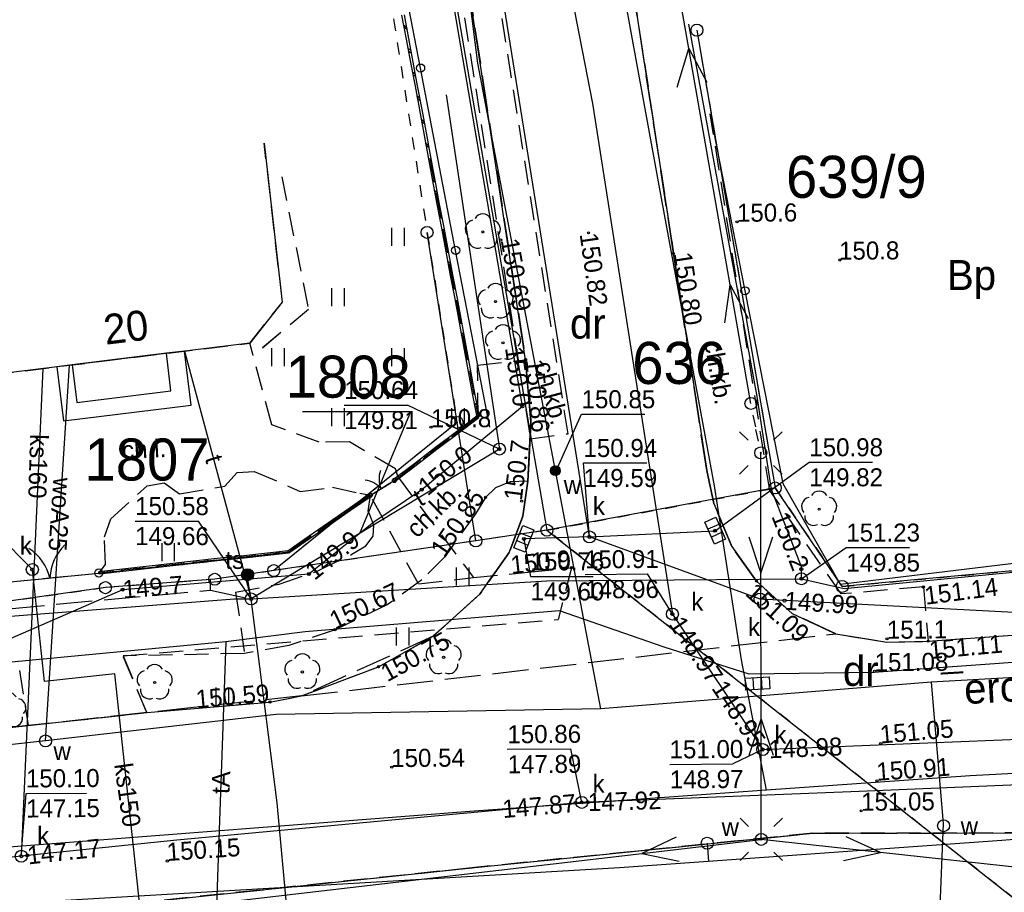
# Model space of a CAD drawing. Extents: x 7582895 to 7584772, y 6020395 to 6021139.
# Tile 41 of 49: x 7584430 to 7584471, y 6020715 to 6020751. Entities that reach past the tile are written whole.
import ezdxf
from ezdxf.enums import TextEntityAlignment as Align

# ---------------------------------------------------------------- set-up
doc = ezdxf.new("R2010")
doc.units = 0
for name, pattern in [('1_OTKC', [1.5, 1, -0.5]), ('1_OTKJ', [2, 1.5, -0.5]), ('1_OTKK', [0]), ('1_OTZI', [1.5, 1, -0.5]), ('1_OTZT', [1.5, 1, -0.5]), ('3_EGBS', [0]), ('3_EGBU_A', [0]), ('4_SUEP_A', [0]), ('4_SUGP', [0]), ('4_SUKP', [0]), ('4_SULO', [0]), ('4_SUPP_P', [2, 1.5, -0.5]), ('4_SUTP_A', [0]), ('4_SUWP', [0]), ('GDE', [0]), ('GUZ', [1, 0.5, -0.5])]:
    doc.linetypes.add(name, pattern=pattern)
doc.layers.get('0').update_dxf_attribs({"linetype": 'CONTINUOUS'})
for name, color, linetype in [('Dzialki', 7, 'GDE'), ('EADTD_T_0', 216, 'CONTINUOUS'), ('EGBB_L_0', 36, '3_EGBU_A'), ('EGBE_L_3', 7, '3_EGBS'), ('Numery_dzialek', 7, 'CONTINUOUS'), ('Numery_uzytkow', 3, 'CONTINUOUS'), ('OTD_L_12', 7, 'CONTINUOUS'), ('OTK_E_T_1', 7, 'CONTINUOUS'), ('OTK_E_T_8', 7, 'CONTINUOUS'), ('OTK_L_0', 7, '1_OTKJ'), ('OTK_L_1', 7, '1_OTKK'), ('OTK_L_2', 7, '1_OTKC'), ('OTO_L_0', 7, 'CONTINUOUS'), ('OTO_L_1', 7, 'CONTINUOUS'), ('OTR_T_0', 7, 'CONTINUOUS'), ('OTR_T_1', 7, 'CONTINUOUS'), ('OTZ_L_3', 7, '1_OTZT'), ('OTZ_T_0', 96, 'CONTINUOUS'), ('P_SUTP_L_0', 30, '4_SUPP_P'), ('Punkty', 7, 'CONTINUOUS'), ('SUE_T_3', 7, 'CONTINUOUS'), ('SUEP_L_0', 1, '4_SUEP_A'), ('SUGP_L_0', 52, '4_SUGP'), ('SUK_E_T_4', 36, 'CONTINUOUS'), ('SUK_T_1', 36, 'CONTINUOUS'), ('SUK_T_3', 36, 'CONTINUOUS'), ('SUKP_E_T_0', 36, 'CONTINUOUS'), ('SUKP_L_0', 36, '4_SUKP'), ('SUKR_T_0', 36, 'CONTINUOUS'), ('SUL_L_1', 7, '4_SULO'), ('SUP_E_T_1', 7, 'CONTINUOUS'), ('SUP_T_0', 7, 'CONTINUOUS'), ('SUP_T_2', 7, 'CONTINUOUS'), ('SUP_T_4', 7, 'CONTINUOUS'), ('SUT_E_T_0', 30, 'CONTINUOUS'), ('SUT_T_0', 30, 'CONTINUOUS'), ('SUTP_E_T_0', 30, 'CONTINUOUS'), ('SUTP_L_0', 30, '4_SUTP_A'), ('SUTR_T_0', 30, 'CONTINUOUS'), ('SUW_E_T_2', 5, 'CONTINUOUS'), ('SUW_T_5', 5, 'CONTINUOUS'), ('SUWP_E_T_0', 5, 'CONTINUOUS'), ('SUWP_L_0', 5, '4_SUWP'), ('SUWR_T_0', 5, 'CONTINUOUS'), ('Uzytki', 3, 'GUZ')]:
    doc.layers.add(name, color=color, linetype=linetype)

# ---------------------------------------------------------------- blocks, each defined once
blk = doc.blocks.new('GRT')
at = {"linetype": 'CONTINUOUS'}
blk.add_circle((0, 0), 0.25, dxfattribs=at)
blk = doc.blocks.new('1_OTRN')
at = {"linetype": 'CONTINUOUS'}
blk.add_circle((0, 0), 0.045, dxfattribs=at)
blk = doc.blocks.new('1_OTRS')
at = {"linetype": 'CONTINUOUS'}
blk.add_circle((0, 0), 0.045, dxfattribs=at)
blk = doc.blocks.new('1_OTZL')
at = {"linetype": 'CONTINUOUS'}
blk.add_circle((0, 0), 0.045, dxfattribs=at)
for centre, start, end in [((-0.357, 0.116), 102.1445, 221.86), ((0, 0.375), 30.1401, 149.8599), ((0.357, 0.116), 318.14, 77.8555), ((-0.22, -0.303), 174.1482, 293.8542), ((0.22, -0.303), 246.1458, 5.8518)]:
    blk.add_arc(centre, 0.375, start, end, dxfattribs=at)
blk = doc.blocks.new('1_OTZT')
at = {"linetype": 'CONTINUOUS'}
for p, q in [((-0.2625, -0.375), (-0.2625, 0.375)), ((0.2625, -0.375), (0.2625, 0.375))]:
    blk.add_line(p, q, dxfattribs=at)
blk = doc.blocks.new('4_SUEO_W')
at = {"linetype": 'CONTINUOUS'}
for p, q in [((-0.5303, 0.5303), (-0.8839, 0.8839)), ((0.5303, 0.5303), (0.8839, 0.8839)), ((-0.5303, -0.5303), (-0.8839, -0.8839)), ((0.5303, -0.5303), (0.8839, -0.8839))]:
    blk.add_line(p, q, dxfattribs=at)
blk.add_circle((0, 0), 0.025, dxfattribs=at)
blk = doc.blocks.new('4_SUPP')
at = {"linetype": 'CONTINUOUS'}
blk.add_circle((0, 0), 0.25, dxfattribs=at)
blk = doc.blocks.new('4_SUKK')
at = {"linetype": 'CONTINUOUS'}
for p, q in [((-0.5, -0.25), (-0.5, 0.25)), ((-0.5, 0.25), (0.5, 0.25)), ((-0.175, 0.25), (-0.175, -0.25)), ((0.175, 0.25), (0.175, -0.25)), ((0.5, 0.25), (0.5, -0.25)), ((0.5, -0.25), (-0.5, -0.25))]:
    blk.add_line(p, q, dxfattribs=at)
blk = doc.blocks.new('4_SUKS')
at = {"linetype": 'CONTINUOUS'}
blk.add_circle((0, 0), 0.25, dxfattribs=at)
blk = doc.blocks.new('4_SUPS')
at = {"linetype": 'CONTINUOUS'}
blk.add_circle((0, 0), 0.0625, dxfattribs=at)
blk = doc.blocks.new('4_SUPK')
at = {"linetype": 'CONTINUOUS'}
blk.add_circle((0, 0), 0.25, dxfattribs=at)
blk = doc.blocks.new('4_SUPW')
at = {"linetype": 'CONTINUOUS'}
blk.add_circle((0, 0), 0.25, dxfattribs=at)
blk = doc.blocks.new('4_SUTK')
at = {"linetype": 'CONTINUOUS'}
for radius in [0.25, 0.225, 0.2, 0.175, 0.15, 0.125, 0.1, 0.075, 0.05, 0.025, 0.00715]:
    blk.add_circle((0, 0), radius, dxfattribs=at)
blk = doc.blocks.new('4_SUWW')
at = {"linetype": 'CONTINUOUS'}
for radius in [0.2, 0.175, 0.15, 0.125, 0.1, 0.075, 0.05, 0.025, 0.00715]:
    blk.add_circle((0, 0), radius, dxfattribs=at)

msp = doc.modelspace()

# ---------------------------------------------------------------- linework, layer by layer
at = {"layer": 'Dzialki'}
for p, q in [((7584446.32, 6020765.41), (7584452.41, 6020730.06)), ((7584458.65, 6020750.88), (7584461.91, 6020731.82)), ((7584448.67, 6020734.55), (7584447.42, 6020742.46)), ((7584448.67, 6020734.55), (7584441.04, 6020728.38)), ((7584449.45, 6020729.62), (7584448.67, 6020734.55)), ((7584461.91, 6020731.82), (7584452.41, 6020730.06)), ((7584464.7, 6020727.72), (7584461.91, 6020731.82)), ((7584452.41, 6020730.06), (7584449.45, 6020729.62)), ((7584452.41, 6020730.06), (7584474.27, 6020712.82)), ((7584449.45, 6020729.62), (7584441.04, 6020728.38)), ((7584476.93, 6020728.84), (7584464.7, 6020727.72)), ((7584441.04, 6020728.38), (7584438.58, 6020728.02)), ((7584438.58, 6020728.02), (7584434.03, 6020727.67)), ((7584434.03, 6020727.67), (7584429.72, 6020727.06))]:
    msp.add_line(p, q, dxfattribs=at)
at = {"layer": 'EGBB_L_0', "linetype": '3_EGBU_A'}
for p, q in [((7584440.64, 6020746.18), (7584441.39, 6020739.56)), ((7584441.39, 6020739.56), (7584440.04, 6020737.85)), ((7584440.04, 6020737.85), (7584429.19, 6020736.52))]:
    msp.add_line(p, q, dxfattribs=at)
at = {"layer": 'EGBE_L_3', "linetype": '3_EGBS'}
for p, q in [((7584437.32, 6020737.52), (7584436.57, 6020737.43)), ((7584437.6, 6020735.27), (7584437.32, 6020737.52)), ((7584436.57, 6020737.43), (7584432.65, 6020736.95)), ((7584436.76, 6020735.86), (7584436.57, 6020737.43)), ((7584432.65, 6020736.95), (7584432.01, 6020736.87)), ((7584432.01, 6020736.87), (7584432.29, 6020734.62)), ((7584432.65, 6020736.95), (7584432.84, 6020735.38)), ((7584432.84, 6020735.38), (7584436.76, 6020735.86)), ((7584432.29, 6020734.62), (7584437.6, 6020735.27))]:
    msp.add_line(p, q, dxfattribs=at)
at = {"layer": 'Numery_dzialek', "linetype": 'CONTINUOUS'}
for p in [(7584442.241, 6020734.999), (7584444.641, 6020729.964)]:
    msp.add_line(p, (7584446.738, 6020734.999), dxfattribs=at)
at = {"layer": 'OTD_L_12'}
for p, q in [((7584446.36, 6020751.5), (7584446.55, 6020750.51)), ((7584446.46, 6020751.52), (7584446.65, 6020750.53)), ((7584446.44, 6020751.1), (7584446.55, 6020751.02)), ((7584446.46, 6020751.01), (7584446.57, 6020750.93)), ((7584446.55, 6020750.51), (7584446.73, 6020749.53)), ((7584446.65, 6020750.53), (7584446.83, 6020749.55)), ((7584446.62, 6020750.12), (7584446.74, 6020750.04)), ((7584446.64, 6020750.02), (7584446.76, 6020749.94)), ((7584446.73, 6020749.53), (7584446.92, 6020748.55)), ((7584446.83, 6020749.55), (7584447.01, 6020748.56)), ((7584446.81, 6020749.14), (7584446.92, 6020749.06)), ((7584446.82, 6020749.04), (7584446.94, 6020748.96)), ((7584446.92, 6020748.55), (7584447.1, 6020747.56)), ((7584447.01, 6020748.56), (7584447.2, 6020747.58)), ((7584446.99, 6020748.15), (7584447.11, 6020748.07)), ((7584447.01, 6020748.05), (7584447.12, 6020747.97)), ((7584447.1, 6020747.56), (7584447.28, 6020746.58)), ((7584447.2, 6020747.58), (7584447.38, 6020746.6)), ((7584447.17, 6020747.17), (7584447.29, 6020747.09)), ((7584447.19, 6020747.07), (7584447.31, 6020746.99)), ((7584447.28, 6020746.58), (7584447.47, 6020745.59)), ((7584447.38, 6020746.6), (7584447.56, 6020745.61)), ((7584447.36, 6020746.18), (7584447.47, 6020746.1)), ((7584447.37, 6020746.09), (7584447.49, 6020746.01)), ((7584447.47, 6020745.59), (7584447.65, 6020744.61)), ((7584447.56, 6020745.61), (7584447.75, 6020744.63)), ((7584447.54, 6020745.2), (7584447.66, 6020745.12)), ((7584447.56, 6020745.1), (7584447.67, 6020745.02)), ((7584447.65, 6020744.61), (7584447.83, 6020743.63)), ((7584447.75, 6020744.63), (7584447.93, 6020743.64)), ((7584447.72, 6020744.22), (7584447.84, 6020744.14)), ((7584447.74, 6020744.12), (7584447.86, 6020744.04)), ((7584447.83, 6020743.63), (7584448.02, 6020742.64)), ((7584447.93, 6020743.64), (7584448.12, 6020742.66)), ((7584447.91, 6020743.23), (7584448.02, 6020743.15)), ((7584447.93, 6020743.13), (7584448.04, 6020743.05)), ((7584448.02, 6020742.64), (7584448.2, 6020741.66)), ((7584448.12, 6020742.66), (7584448.3, 6020741.68)), ((7584448.09, 6020742.25), (7584448.21, 6020742.17)), ((7584448.11, 6020742.15), (7584448.23, 6020742.07)), ((7584448.2, 6020741.66), (7584448.38, 6020740.67)), ((7584448.3, 6020741.68), (7584448.48, 6020740.69)), ((7584448.27, 6020741.26), (7584448.39, 6020741.18)), ((7584448.29, 6020741.17), (7584448.41, 6020741.09)), ((7584448.38, 6020740.67), (7584448.57, 6020739.69)), ((7584448.48, 6020740.69), (7584448.67, 6020739.71)), ((7584448.46, 6020740.28), (7584448.57, 6020740.2)), ((7584448.48, 6020740.18), (7584448.59, 6020740.1)), ((7584448.57, 6020739.69), (7584448.75, 6020738.71)), ((7584448.67, 6020739.71), (7584448.85, 6020738.72)), ((7584448.64, 6020739.3), (7584448.76, 6020739.22)), ((7584448.66, 6020739.2), (7584448.78, 6020739.12)), ((7584448.75, 6020738.71), (7584448.94, 6020737.72)), ((7584448.85, 6020738.72), (7584449.03, 6020737.74)), ((7584448.83, 6020738.31), (7584448.94, 6020738.23)), ((7584448.84, 6020738.21), (7584448.96, 6020738.13)), ((7584448.94, 6020737.72), (7584449.12, 6020736.74)), ((7584449.03, 6020737.74), (7584449.22, 6020736.76)), ((7584449.01, 6020737.33), (7584449.13, 6020737.25)), ((7584449.03, 6020737.23), (7584449.14, 6020737.15)), ((7584449.12, 6020736.74), (7584449.3, 6020735.75)), ((7584449.22, 6020736.76), (7584449.4, 6020735.77)), ((7584449.19, 6020736.34), (7584449.31, 6020736.26)), ((7584449.21, 6020736.25), (7584449.33, 6020736.17)), ((7584449.3, 6020735.75), (7584449.49, 6020734.77)), ((7584449.4, 6020735.77), (7584449.59, 6020734.79)), ((7584449.38, 6020735.36), (7584449.49, 6020735.28)), ((7584449.4, 6020735.26), (7584449.51, 6020735.18)), ((7584449.51, 6020734.82), (7584448.64, 6020734.16)), ((7584449.57, 6020734.74), (7584448.7, 6020734.08)), ((7584449.59, 6020734.79), (7584449.49, 6020734.77)), ((7584449.57, 6020734.74), (7584449.51, 6020734.82)), ((7584449.07, 6020734.49), (7584449.04, 6020734.34)), ((7584449.16, 6020734.55), (7584449.13, 6020734.41)), ((7584448.64, 6020734.16), (7584447.77, 6020733.5)), ((7584448.7, 6020734.08), (7584447.83, 6020733.42)), ((7584448.2, 6020733.83), (7584448.17, 6020733.68)), ((7584448.29, 6020733.89), (7584448.26, 6020733.75)), ((7584447.77, 6020733.5), (7584446.9, 6020732.83)), ((7584447.83, 6020733.42), (7584446.96, 6020732.75)), ((7584447.33, 6020733.16), (7584447.3, 6020733.02)), ((7584447.42, 6020733.23), (7584447.39, 6020733.09)), ((7584446.9, 6020732.83), (7584446.02, 6020732.17)), ((7584446.96, 6020732.75), (7584446.09, 6020732.09)), ((7584446.46, 6020732.5), (7584446.43, 6020732.36)), ((7584446.55, 6020732.57), (7584446.52, 6020732.42)), ((7584446.09, 6020732.09), (7584446.02, 6020732.17)), ((7584445.03, 6020731.56), (7584444.18, 6020730.97)), ((7584445.09, 6020731.47), (7584444.23, 6020730.88)), ((7584445.09, 6020731.47), (7584445.03, 6020731.56)), ((7584444.18, 6020730.97), (7584443.32, 6020730.37)), ((7584444.6, 6020731.26), (7584444.58, 6020731.12)), ((7584444.69, 6020731.32), (7584444.66, 6020731.18)), ((7584444.23, 6020730.88), (7584443.38, 6020730.29)), ((7584443.75, 6020730.67), (7584443.72, 6020730.53)), ((7584443.84, 6020730.73), (7584443.81, 6020730.59)), ((7584443.32, 6020730.37), (7584442.47, 6020729.78)), ((7584443.38, 6020730.29), (7584442.53, 6020729.7)), ((7584442.98, 6020730.14), (7584442.95, 6020730)), ((7584442.47, 6020729.78), (7584441.62, 6020729.19)), ((7584442.9, 6020730.08), (7584442.87, 6020729.94)), ((7584442.53, 6020729.7), (7584441.67, 6020729.11)), ((7584442.04, 6020729.49), (7584442.02, 6020729.35)), ((7584442.13, 6020729.55), (7584442.1, 6020729.41)), ((7584439.67, 6020728.98), (7584438.68, 6020728.88)), ((7584439.18, 6020728.93), (7584439.09, 6020728.82)), ((7584439.28, 6020728.94), (7584439.19, 6020728.83)), ((7584440.66, 6020729.09), (7584439.67, 6020728.98)), ((7584440.67, 6020728.99), (7584439.68, 6020728.88)), ((7584440.16, 6020729.04), (7584440.07, 6020728.93)), ((7584440.26, 6020729.05), (7584440.17, 6020728.94)), ((7584441.64, 6020729.2), (7584440.66, 6020729.09)), ((7584441.65, 6020729.1), (7584440.67, 6020728.99)), ((7584441.15, 6020729.15), (7584441.06, 6020729.04)), ((7584441.25, 6020729.16), (7584441.16, 6020729.05)), ((7584441.67, 6020729.11), (7584441.62, 6020729.19)), ((7584441.65, 6020729.1), (7584441.64, 6020729.2)), ((7584435.73, 6020728.55), (7584434.74, 6020728.44)), ((7584435.23, 6020728.5), (7584435.15, 6020728.39)), ((7584435.33, 6020728.51), (7584435.25, 6020728.4)), ((7584436.71, 6020728.66), (7584435.73, 6020728.55)), ((7584436.72, 6020728.56), (7584435.74, 6020728.45)), ((7584436.22, 6020728.6), (7584436.13, 6020728.49)), ((7584436.32, 6020728.62), (7584436.23, 6020728.51)), ((7584437.7, 6020728.77), (7584436.71, 6020728.66)), ((7584437.71, 6020728.67), (7584436.72, 6020728.56)), ((7584437.21, 6020728.71), (7584437.12, 6020728.6)), ((7584437.3, 6020728.72), (7584437.22, 6020728.61)), ((7584438.68, 6020728.88), (7584437.7, 6020728.77)), ((7584438.7, 6020728.78), (7584437.71, 6020728.67)), ((7584438.19, 6020728.82), (7584438.1, 6020728.71)), ((7584438.29, 6020728.83), (7584438.2, 6020728.72)), ((7584439.68, 6020728.88), (7584438.7, 6020728.78)), ((7584434.74, 6020728.44), (7584433.76, 6020728.33)), ((7584433.77, 6020728.23), (7584433.76, 6020728.33)), ((7584434.75, 6020728.34), (7584433.77, 6020728.23)), ((7584434.25, 6020728.39), (7584434.16, 6020728.28)), ((7584434.35, 6020728.4), (7584434.26, 6020728.29)), ((7584435.74, 6020728.45), (7584434.75, 6020728.34))]:
    msp.add_line(p, q, dxfattribs=at)
at = {"layer": 'OTK_L_0', "linetype": '1_OTKJ'}
for p, q in [((7584448.51, 6020756.9), (7584451.52, 6020737.16)), ((7584457.68, 6020741.58), (7584455.33, 6020756.92)), ((7584459.06, 6020732.55), (7584457.68, 6020741.58)), ((7584451.52, 6020737.16), (7584451.74, 6020734.59)), ((7584451.74, 6020734.59), (7584451.62, 6020732.1)), ((7584459.35, 6020731.17), (7584459.06, 6020732.55)), ((7584451.62, 6020732.1), (7584451.41, 6020730.64)), ((7584460.1, 6020729.39), (7584459.35, 6020731.17)), ((7584451.41, 6020730.64), (7584450.84, 6020729.13)), ((7584461.13, 6020727.94), (7584460.1, 6020729.39)), ((7584450.84, 6020729.13), (7584449.61, 6020727.4)), ((7584462.62, 6020726.59), (7584461.13, 6020727.94)), ((7584449.61, 6020727.4), (7584447.68, 6020725.65)), ((7584464.43, 6020725.75), (7584462.62, 6020726.59)), ((7584468.28, 6020725.44), (7584485.46, 6020726.69)), ((7584442.2, 6020723.16), (7584464.43, 6020725.75)), ((7584447.68, 6020725.65), (7584442.2, 6020723.16)), ((7584464.43, 6020725.75), (7584466.55, 6020725.4)), ((7584466.55, 6020725.4), (7584468.28, 6020725.44)), ((7584442.2, 6020723.16), (7584437.7, 6020722.68)), ((7584435.75, 6020722.47), (7584430.81, 6020721.93)), ((7584437.7, 6020722.68), (7584435.75, 6020722.47)), ((7584430.81, 6020721.93), (7584420.7, 6020720.81)), ((7584449.41, 6020716.02), (7584463.48, 6020717.45)), ((7584463.48, 6020717.45), (7584473.97, 6020717.46)), ((7584439.12, 6020714.94), (7584449.41, 6020716.02))]:
    msp.add_line(p, q, dxfattribs=at)
at = {"layer": 'OTK_L_1', "linetype": '1_OTKK'}
for p, q in [((7584451.52, 6020737.16), (7584448.51, 6020756.9)), ((7584455.33, 6020756.92), (7584457.68, 6020741.58)), ((7584457.68, 6020741.58), (7584459.06, 6020732.55)), ((7584451.74, 6020734.59), (7584451.52, 6020737.16)), ((7584451.62, 6020732.1), (7584451.74, 6020734.59)), ((7584459.06, 6020732.55), (7584459.35, 6020731.17)), ((7584451.41, 6020730.64), (7584451.62, 6020732.1)), ((7584459.35, 6020731.17), (7584460.1, 6020729.39)), ((7584450.84, 6020729.13), (7584451.41, 6020730.64)), ((7584460.1, 6020729.39), (7584461.13, 6020727.94)), ((7584449.61, 6020727.4), (7584450.84, 6020729.13)), ((7584461.13, 6020727.94), (7584462.62, 6020726.59)), ((7584447.68, 6020725.65), (7584449.61, 6020727.4)), ((7584462.62, 6020726.59), (7584464.43, 6020725.75)), ((7584468.28, 6020725.44), (7584479.31, 6020726.25)), ((7584445.4, 6020724.38), (7584447.68, 6020725.65)), ((7584464.43, 6020725.75), (7584466.55, 6020725.4)), ((7584466.55, 6020725.4), (7584468.28, 6020725.44)), ((7584442.2, 6020723.16), (7584445.4, 6020724.38)), ((7584435.75, 6020722.47), (7584440.88, 6020722.91)), ((7584440.88, 6020722.91), (7584442.2, 6020723.16)), ((7584430.81, 6020721.93), (7584435.75, 6020722.47)), ((7584420.7, 6020720.81), (7584430.81, 6020721.93)), ((7584449.41, 6020716.02), (7584463.48, 6020717.45)), ((7584463.48, 6020717.45), (7584473.97, 6020717.46)), ((7584433.96, 6020714.4), (7584449.41, 6020716.02))]:
    msp.add_line(p, q, dxfattribs=at)
at = {"layer": 'OTK_L_2', "linetype": '1_OTKC'}
for p, q in [((7584455.33, 6020756.92), (7584457.68, 6020741.58)), ((7584453.29, 6020734.08), (7584449.83, 6020755.85)), ((7584448.52, 6020754.36), (7584451.72, 6020733.86)), ((7584461.68, 6020731.72), (7584459.21, 6020747.39)), ((7584441.4, 6020739.56), (7584440.64, 6020746.18)), ((7584441.37, 6020744.77), (7584442.49, 6020739.25)), ((7584457.68, 6020741.58), (7584459.06, 6020732.55)), ((7584440.04, 6020737.85), (7584441.4, 6020739.56)), ((7584442.49, 6020739.25), (7584440.18, 6020737.33)), ((7584429.2, 6020736.52), (7584440.04, 6020737.85)), ((7584440.18, 6020737.33), (7584440.04, 6020737.85)), ((7584440.96, 6020734.45), (7584440.18, 6020737.33)), ((7584449.52, 6020736.93), (7584451.52, 6020737.16)), ((7584451.52, 6020737.16), (7584451.74, 6020734.59)), ((7584449.54, 6020734.78), (7584449.52, 6020736.93)), ((7584446.06, 6020732.13), (7584449.54, 6020734.78)), ((7584442.93, 6020733.73), (7584440.96, 6020734.45)), ((7584451.74, 6020734.59), (7584451.62, 6020732.1)), ((7584451.72, 6020733.86), (7584453.29, 6020734.08)), ((7584444.19, 6020733.74), (7584442.93, 6020733.73)), ((7584446.11, 6020732.61), (7584444.19, 6020733.74)), ((7584446.22, 6020732.27), (7584446.11, 6020732.61)), ((7584439, 6020731.89), (7584439.51, 6020732.47)), ((7584439.51, 6020732.47), (7584440.23, 6020732.51)), ((7584440.23, 6020732.51), (7584442.14, 6020731.68)), ((7584446.22, 6020732.27), (7584449.35, 6020728.09)), ((7584459.06, 6020732.55), (7584459.35, 6020731.17)), ((7584434.26, 6020730.54), (7584435.77, 6020731.91)), ((7584435.77, 6020731.91), (7584436.48, 6020732.03)), ((7584436.48, 6020732.03), (7584437.11, 6020731.58)), ((7584437.11, 6020731.58), (7584439, 6020731.89)), ((7584442.14, 6020731.68), (7584443.49, 6020731.85)), ((7584443.49, 6020731.85), (7584444.62, 6020731.6)), ((7584445.06, 6020731.52), (7584446.06, 6020732.13)), ((7584450.27, 6020731.83), (7584449.85, 6020731.43)), ((7584450.88, 6020732.07), (7584450.27, 6020731.83)), ((7584451.62, 6020732.1), (7584450.88, 6020732.07)), ((7584441.65, 6020729.15), (7584445.06, 6020731.52)), ((7584444.62, 6020731.6), (7584445.06, 6020731.52)), ((7584444.97, 6020730.86), (7584445.06, 6020731.52)), ((7584447.06, 6020727.83), (7584445.06, 6020731.52)), ((7584449.85, 6020731.43), (7584449.43, 6020730.75)), ((7584464.65, 6020727.41), (7584461.68, 6020731.72)), ((7584459.35, 6020731.17), (7584460.1, 6020729.39)), ((7584445.04, 6020730.7), (7584444.97, 6020730.86)), ((7584445.21, 6020730.27), (7584445.04, 6020730.7)), ((7584449.43, 6020730.75), (7584448.16, 6020728.96)), ((7584433.99, 6020729.79), (7584434.26, 6020730.54)), ((7584445.17, 6020729.81), (7584445.21, 6020730.27)), ((7584434.03, 6020728.63), (7584433.99, 6020729.79)), ((7584444.87, 6020729.41), (7584445.17, 6020729.81)), ((7584444.29, 6020729.06), (7584444.87, 6020729.41)), ((7584460.1, 6020729.39), (7584461.13, 6020727.94)), ((7584433.76, 6020728.28), (7584441.65, 6020729.15)), ((7584442.88, 6020728.37), (7584444.29, 6020729.06)), ((7584448.16, 6020728.96), (7584447.2, 6020727.99)), ((7584433.76, 6020728.28), (7584434.03, 6020728.63)), ((7584451.63, 6020728.31), (7584453.43, 6020728.5)), ((7584453.43, 6020728.5), (7584452.88, 6020726.35)), ((7584429.93, 6020727.9), (7584433.76, 6020728.28)), ((7584441.27, 6020727.82), (7584442.88, 6020728.37)), ((7584447.06, 6020727.83), (7584449.35, 6020728.09)), ((7584449.35, 6020728.09), (7584451.63, 6020728.31)), ((7584439.45, 6020727.48), (7584441.27, 6020727.82)), ((7584447.2, 6020727.99), (7584445.76, 6020726.95)), ((7584461.13, 6020727.94), (7584462.62, 6020726.59)), ((7584468.08, 6020727.7), (7584464.65, 6020727.41)), ((7584468.08, 6020727.7), (7584468.28, 6020725.44)), ((7584439.45, 6020727.48), (7584439.82, 6020724.93)), ((7584445.76, 6020726.95), (7584443.59, 6020725.92)), ((7584462.62, 6020726.59), (7584464.43, 6020725.75)), ((7584434.77, 6020724.83), (7584452.88, 6020726.35)), ((7584443.59, 6020725.92), (7584441.66, 6020725.26)), ((7584464.43, 6020725.75), (7584466.55, 6020725.4)), ((7584441.66, 6020725.26), (7584439.82, 6020724.93)), ((7584466.55, 6020725.4), (7584468.28, 6020725.44)), ((7584435.75, 6020722.47), (7584434.77, 6020724.83)), ((7584430.46, 6020724.22), (7584430.81, 6020721.93)), ((7584430.81, 6020721.93), (7584435.75, 6020722.47)), ((7584463.48, 6020717.45), (7584449.41, 6020716.02)), ((7584473.97, 6020717.46), (7584463.48, 6020717.45)), ((7584449.41, 6020716.02), (7584433.96, 6020714.4))]:
    msp.add_line(p, q, dxfattribs=at)
at = {"layer": 'OTO_L_0'}
for p, q in [((7584447.15, 6020749.3), (7584445.68, 6020756.89)), ((7584448.61, 6020741.71), (7584447.15, 6020749.3)), ((7584459.21, 6020747.39), (7584460.65, 6020740.03)), ((7584450.03, 6020734.35), (7584448.61, 6020741.71)), ((7584460.65, 6020740.03), (7584462.23, 6020732.01)), ((7584462.23, 6020732.01), (7584464.62, 6020727.81)), ((7584464.62, 6020727.81), (7584472.06, 6020728.72))]:
    msp.add_line(p, q, dxfattribs=at)
for centre in [(7584447.15, 6020749.3), (7584448.61, 6020741.71), (7584460.65, 6020740.03)]:
    msp.add_circle(centre, 0.17, dxfattribs=at)
at = {"layer": 'OTO_L_1'}
for p, q in [((7584445.19, 6020731.59), (7584445.82, 6020731.99)), ((7584445.82, 6020731.99), (7584446.06, 6020732.13)), ((7584445.06, 6020731.52), (7584445.29, 6020731.66)), ((7584430.98, 6020728), (7584432.47, 6020728.15)), ((7584432.47, 6020728.15), (7584433.76, 6020728.28)), ((7584429.93, 6020727.9), (7584431.23, 6020728.03))]:
    msp.add_line(p, q, dxfattribs=at)
for centre, radius in [((7584446.06, 6020732.13), 0.085), ((7584445.06, 6020731.52), 0.085), ((7584433.76, 6020728.28), 0.17)]:
    msp.add_circle(centre, radius, dxfattribs=at)
for centre, radius, start, end in [((7584446.419, 6020732.196), 1, 159.7782, 203.8526), ((7584444.735, 6020731.152), 1, 39.7415, 83.8158), ((7584433.722, 6020728.002), 2, 133.7648, 177.8391), ((7584429.781, 6020727.603), 2, 13.728, 57.8024)]:
    msp.add_arc(centre, radius, start, end, dxfattribs=at)
at = {"layer": 'OTZ_L_3', "linetype": '1_OTZI'}
for p, q in [((7584447.53, 6020745.54), (7584449.54, 6020734.78)), ((7584441.37, 6020744.77), (7584442.49, 6020739.25)), ((7584442.49, 6020739.25), (7584440.18, 6020737.32)), ((7584440.96, 6020734.45), (7584440.18, 6020737.32)), ((7584449.54, 6020734.78), (7584446.22, 6020732.27)), ((7584442.93, 6020733.73), (7584440.96, 6020734.45)), ((7584444.19, 6020733.74), (7584442.93, 6020733.73)), ((7584446.11, 6020732.61), (7584444.19, 6020733.74)), ((7584446.22, 6020732.27), (7584446.11, 6020732.61)), ((7584439, 6020731.89), (7584439.51, 6020732.47)), ((7584439.51, 6020732.47), (7584440.23, 6020732.51)), ((7584440.23, 6020732.51), (7584442.14, 6020731.68)), ((7584434.26, 6020730.54), (7584435.77, 6020731.91)), ((7584435.77, 6020731.91), (7584436.48, 6020732.03)), ((7584436.48, 6020732.03), (7584437.11, 6020731.58)), ((7584437.11, 6020731.58), (7584439, 6020731.89)), ((7584442.14, 6020731.68), (7584443.49, 6020731.85)), ((7584443.49, 6020731.85), (7584444.62, 6020731.6)), ((7584450.27, 6020731.83), (7584449.85, 6020731.43)), ((7584450.88, 6020732.07), (7584450.27, 6020731.83)), ((7584451.62, 6020732.1), (7584450.88, 6020732.07)), ((7584451.41, 6020730.64), (7584451.62, 6020732.1)), ((7584445.06, 6020731.52), (7584441.65, 6020729.15)), ((7584444.62, 6020731.6), (7584445.06, 6020731.52)), ((7584449.85, 6020731.43), (7584449.43, 6020730.75)), ((7584449.43, 6020730.75), (7584448.16, 6020728.96)), ((7584450.84, 6020729.13), (7584451.41, 6020730.64)), ((7584433.99, 6020729.79), (7584434.26, 6020730.54)), ((7584434.03, 6020728.63), (7584433.99, 6020729.79)), ((7584441.65, 6020729.15), (7584433.76, 6020728.28)), ((7584448.16, 6020728.96), (7584447.2, 6020727.99)), ((7584449.61, 6020727.4), (7584450.84, 6020729.13)), ((7584433.76, 6020728.28), (7584434.03, 6020728.63)), ((7584447.2, 6020727.99), (7584445.76, 6020726.95)), ((7584447.68, 6020725.65), (7584449.61, 6020727.4)), ((7584445.76, 6020726.95), (7584443.59, 6020725.92)), ((7584443.59, 6020725.92), (7584441.66, 6020725.26)), ((7584445.4, 6020724.38), (7584447.68, 6020725.65)), ((7584441.66, 6020725.26), (7584439.82, 6020724.93)), ((7584439.82, 6020724.93), (7584434.77, 6020724.83)), ((7584434.77, 6020724.83), (7584435.75, 6020722.47)), ((7584442.2, 6020723.16), (7584445.4, 6020724.38)), ((7584435.75, 6020722.47), (7584439.13, 6020722.76)), ((7584439.13, 6020722.76), (7584440.88, 6020722.91)), ((7584440.88, 6020722.91), (7584442.2, 6020723.16))]:
    msp.add_line(p, q, dxfattribs=at)
at = {"layer": 'P_SUTP_L_0', "linetype": '4_SUPP_P'}
for p, q in [((7584438.4, 6020727.57), (7584438.4, 6020728.01)), ((7584422.03, 6020726.06), (7584438.4, 6020727.57)), ((7584438.4, 6020727.57), (7584440.1, 6020727.2))]:
    msp.add_line(p, q, dxfattribs=at)
at = {"layer": 'SUEP_L_0', "linetype": '4_SUEP_A'}
for p, q in [((7584458.31, 6020750.12), (7584456.02, 6020763.21)), ((7584457.83, 6020748.51), (7584458.31, 6020750.12)), ((7584460.04, 6020740.27), (7584458.31, 6020750.12)), ((7584458.31, 6020750.12), (7584459.06, 6020748.72)), ((7584459.81, 6020738.7), (7584460.04, 6020740.27)), ((7584460.9, 6020735.34), (7584460.04, 6020740.27)), ((7584460.04, 6020740.27), (7584460.79, 6020738.87)), ((7584461.31, 6020728.28), (7584461.31, 6020733.28)), ((7584460.81, 6020729.78), (7584461.31, 6020728.28)), ((7584461.31, 6020728.28), (7584461.81, 6020729.78)), ((7584461.32, 6020722.19), (7584461.31, 6020728.28)), ((7584460.82, 6020720.69), (7584461.32, 6020722.19)), ((7584461.33, 6020717.19), (7584461.32, 6020722.19)), ((7584461.32, 6020722.19), (7584461.82, 6020720.69)), ((7584457.79, 6020717.28), (7584456.36, 6020716.61)), ((7584456.36, 6020716.61), (7584461.33, 6020717.19)), ((7584466.3, 6020716.64), (7584461.33, 6020717.19)), ((7584466.3, 6020716.64), (7584464.86, 6020717.3)), ((7584464.75, 6020716.31), (7584466.3, 6020716.64)), ((7584476.24, 6020715.55), (7584466.3, 6020716.64)), ((7584437.43, 6020714.4), (7584456.36, 6020716.61)), ((7584456.36, 6020716.61), (7584457.91, 6020716.29))]:
    msp.add_line(p, q, dxfattribs=at)
at = {"layer": 'SUGP_L_0', "linetype": '4_SUGP'}
for p, q in [((7584457.2, 6020743.73), (7584454.67, 6020757.69)), ((7584459.38, 6020731.91), (7584457.2, 6020743.73)), ((7584460.51, 6020724.66), (7584459.38, 6020731.91)), ((7584461.55, 6020719.24), (7584460.51, 6020724.66)), ((7584494.73, 6020721.17), (7584470.03, 6020719.84)), ((7584470.03, 6020719.84), (7584461.55, 6020719.24)), ((7584461.55, 6020719.24), (7584449.38, 6020718.37)), ((7584449.38, 6020718.37), (7584429.66, 6020716.84))]:
    msp.add_line(p, q, dxfattribs=at)
at = {"layer": 'SUKP_L_0', "linetype": '4_SUKP'}
for p, q in [((7584454.18, 6020729.78), (7584448.31, 6020766.39)), ((7584453.03, 6020754.4), (7584454.31, 6020747.83)), ((7584454.31, 6020747.83), (7584457.63, 6020726.57)), ((7584431.43, 6020736.8), (7584430.53, 6020716.49)), ((7584454.18, 6020729.78), (7584451.45, 6020729.7)), ((7584454.18, 6020729.78), (7584459.41, 6020730.04)), ((7584461.28, 6020727.19), (7584454.18, 6020729.78)), ((7584431.49, 6020723.76), (7584430.99, 6020728.42)), ((7584500.38, 6020725.12), (7584461.28, 6020727.19)), ((7584457.63, 6020726.57), (7584461.39, 6020720.93)), ((7584434.42, 6020724.08), (7584431.49, 6020723.76)), ((7584435.99, 6020709.51), (7584434.42, 6020724.08)), ((7584461.39, 6020720.93), (7584492.06, 6020722.19)), ((7584478.32, 6020719.72), (7584465.41, 6020719.19)), ((7584465.41, 6020719.19), (7584453.86, 6020718.73)), ((7584453.86, 6020718.73), (7584437.01, 6020717.16)), ((7584437.01, 6020717.16), (7584430.53, 6020716.49)), ((7584430.53, 6020716.49), (7584412.71, 6020714.55))]:
    msp.add_line(p, q, dxfattribs=at)
at = {"layer": 'SUKR_T_0', "linetype": 'CONTINUOUS'}
for p, q in [((7584454.18, 6020729.78), (7584453.93, 6020732.86)), ((7584453.93, 6020732.86), (7584456.57, 6020732.86)), ((7584459.41, 6020730.04), (7584463.33, 6020732.89)), ((7584463.33, 6020732.89), (7584465.96, 6020732.89)), ((7584430.99, 6020728.42), (7584429.37, 6020730.06)), ((7584451.45, 6020729.7), (7584451.73, 6020728.14)), ((7584451.73, 6020728.14), (7584454.33, 6020728.14)), ((7584454, 6020728.22), (7584456.6, 6020728.24)), ((7584457.63, 6020726.57), (7584456.6, 6020728.24)), ((7584450.76, 6020720.94), (7584453.4, 6020720.96)), ((7584453.86, 6020718.73), (7584453.4, 6020720.96)), ((7584461.39, 6020720.93), (7584460.15, 6020720.33)), ((7584457.52, 6020720.31), (7584460.15, 6020720.33)), ((7584430.53, 6020716.49), (7584430.73, 6020719.1)), ((7584430.73, 6020719.1), (7584433.25, 6020719.11))]:
    msp.add_line(p, q, dxfattribs=at)
at = {"layer": 'SUL_L_1', "linetype": '4_SULO'}
for p, q in [((7584445.21, 6020730.41), (7584447.2, 6020731.75)), ((7584423.83, 6020722.83), (7584434.75, 6020727.59))]:
    msp.add_line(p, q, dxfattribs=at)
at = {"layer": 'SUP_T_2', "linetype": 'CONTINUOUS'}
for p, q in [((7584461.1, 6020734.36), (7584461, 6020734.85)), ((7584461.21, 6020733.77), (7584461.11, 6020734.26))]:
    msp.add_line(p, q, dxfattribs=at)
at = {"layer": 'SUTP_L_0', "linetype": '4_SUTP_A'}
for p, q in [((7584451.39, 6020735.22), (7584445.2, 6020771.37)), ((7584461.16, 6020735.63), (7584458.31, 6020751.13)), ((7584448.21, 6020748.18), (7584450.43, 6020733.44)), ((7584437.32, 6020737.52), (7584440.1, 6020727.2)), ((7584461.75, 6020731.76), (7584461.16, 6020735.63)), ((7584447.2, 6020731.75), (7584451.39, 6020735.22)), ((7584450.43, 6020733.44), (7584440.1, 6020727.2)), ((7584445.21, 6020730.41), (7584447.2, 6020731.75)), ((7584463.01, 6020728.54), (7584461.75, 6020731.76)), ((7584442.5, 6020728.24), (7584445.21, 6020730.41)), ((7584463, 6020728.04), (7584463.01, 6020728.54)), ((7584464.78, 6020727.63), (7584477.89, 6020728.9)), ((7584434.75, 6020727.59), (7584442.5, 6020728.24)), ((7584439.99, 6020727.83), (7584439.95, 6020728.21)), ((7584440.1, 6020727.2), (7584439.99, 6020727.83)), ((7584440.1, 6020727.2), (7584452.41, 6020727.96)), ((7584452.41, 6020727.96), (7584463, 6020728.04)), ((7584463, 6020728.04), (7584464.78, 6020727.63)), ((7584423.83, 6020722.83), (7584434.75, 6020727.59)), ((7584419.12, 6020725.64), (7584439.4, 6020727.2)), ((7584439.4, 6020727.2), (7584440.1, 6020727.2)), ((7584441.18, 6020718.71), (7584440.1, 6020727.2)), ((7584452.93, 6020726.7), (7584442.35, 6020725.83)), ((7584457.29, 6020725.19), (7584452.93, 6020726.7)), ((7584442.35, 6020725.83), (7584439.04, 6020725.41)), ((7584439.04, 6020725.41), (7584428.71, 6020724.44)), ((7584439.04, 6020725.41), (7584438.52, 6020710.51)), ((7584460.82, 6020724.07), (7584457.29, 6020725.19)), ((7584480.57, 6020725.17), (7584466.01, 6020724.14)), ((7584466.01, 6020724.14), (7584460.82, 6020724.07)), ((7584441.76, 6020712.35), (7584441.18, 6020718.71))]:
    msp.add_line(p, q, dxfattribs=at)
at = {"layer": 'SUTR_T_0', "linetype": 'CONTINUOUS'}
for p, q in [((7584443.97, 6020735.27), (7584446.6, 6020735.27)), ((7584450.43, 6020733.44), (7584446.6, 6020735.27)), ((7584435.27, 6020730.44), (7584437.91, 6020730.44)), ((7584440.1, 6020727.2), (7584437.91, 6020730.44)), ((7584463, 6020728.04), (7584464.87, 6020729.34)), ((7584464.87, 6020729.34), (7584467.5, 6020729.34))]:
    msp.add_line(p, q, dxfattribs=at)
at = {"layer": 'SUWP_L_0', "linetype": '4_SUWP'}
for p, q in [((7584449.53, 6020749.5), (7584448.79, 6020755.33)), ((7584454.65, 6020722.62), (7584449.53, 6020749.5)), ((7584431.54, 6020721.29), (7584432.54, 6020736.93)), ((7584484.63, 6020724.66), (7584468.4, 6020723.73)), ((7584468.4, 6020723.73), (7584454.65, 6020722.62)), ((7584468.4, 6020723.73), (7584468.9, 6020717.85)), ((7584441.14, 6020722.39), (7584431.54, 6020721.29)), ((7584454.65, 6020722.62), (7584441.14, 6020722.39)), ((7584431.54, 6020721.29), (7584426.17, 6020720.69)), ((7584487.06, 6020718.32), (7584471.35, 6020717.15)), ((7584468.9, 6020717.85), (7584468.69, 6020712.46)), ((7584471.35, 6020717.15), (7584455.43, 6020716.01)), ((7584459.08, 6020717.03), (7584459.14, 6020716.27)), ((7584455.43, 6020716.01), (7584425.03, 6020714.22))]:
    msp.add_line(p, q, dxfattribs=at)
at = {"layer": 'SUWR_T_0', "linetype": 'CONTINUOUS'}
for p, q in [((7584452.79, 6020732.54), (7584453.85, 6020734.89)), ((7584453.85, 6020734.89), (7584456.49, 6020734.89))]:
    msp.add_line(p, q, dxfattribs=at)
at = {"layer": 'Uzytki'}
for p, q in [((7584445.56, 6020754.31), (7584448.67, 6020734.55)), ((7584458.65, 6020750.88), (7584461.91, 6020731.82)), ((7584448.67, 6020734.55), (7584441.04, 6020728.38)), ((7584452.41, 6020730.06), (7584461.91, 6020731.82)), ((7584461.91, 6020731.82), (7584464.7, 6020727.72)), ((7584452.41, 6020730.06), (7584449.45, 6020729.62)), ((7584474.27, 6020712.82), (7584452.41, 6020730.06)), ((7584449.45, 6020729.62), (7584441.04, 6020728.38)), ((7584464.7, 6020727.72), (7584476.93, 6020728.84)), ((7584441.04, 6020728.38), (7584438.58, 6020728.02)), ((7584438.58, 6020728.02), (7584434.03, 6020727.67)), ((7584434.03, 6020727.67), (7584429.72, 6020727.06))]:
    msp.add_line(p, q, dxfattribs=at)

# ---------------------------------------------------------------- block references
at = {"layer": 'OTR_T_0'}
for p in [(7584454.14, 6020742.44), (7584457.68, 6020741.58), (7584451.52, 6020737.16), (7584449.85, 6020731.43), (7584461.13, 6020727.94), (7584468.08, 6020727.7), (7584443.59, 6020725.92), (7584468.28, 6020725.44), (7584445.4, 6020724.38), (7584440.88, 6020722.91), (7584466.3, 6020721.18), (7584466.15, 6020719.63), (7584436.61, 6020716.29)]:
    msp.add_blockref('1_OTRS', p, dxfattribs=at)
at = {"layer": 'OTR_T_0', "rotation": 0.413872}
for p in [(7584450.48, 6020742.14), (7584466.05, 6020724.19), (7584445.95, 6020720.2), (7584465.49, 6020718.38)]:
    msp.add_blockref('1_OTRS', p, dxfattribs=at)
at = {"layer": 'OTR_T_1'}
for p, rotation in [((7584460.32, 6020742.9), 0.413872), ((7584464.6, 6020741.31), 0.413872), ((7584453.43, 6020728.5), 173.32716), ((7584466.56, 6020725.54), 0.413872)]:
    msp.add_blockref('1_OTRN', p, dxfattribs=dict(at, rotation=rotation))
for p in [(7584447.58, 6020734.35), (7584451.36, 6020731.27)]:
    msp.add_blockref('1_OTRN', p, dxfattribs=at)
at = {"layer": 'OTZ_L_3'}
for p in [(7584446.22, 6020742.27), (7584443.72, 6020739.77), (7584441.22, 6020737.27), (7584446.22, 6020737.27), (7584443.72, 6020734.77), (7584448.72, 6020734.77), (7584436.65, 6020729.15), (7584448.91, 6020728.14), (7584446.41, 6020725.64), (7584438.91, 6020723.14)]:
    msp.add_blockref('1_OTZT', p, dxfattribs=at)
at = {"layer": 'OTZ_T_0'}
for p in [(7584449.74, 6020742.48), (7584450.27, 6020739.58), (7584450.58, 6020737.86), (7584463.74, 6020730.94), (7584448.11, 6020724.77), (7584442.23, 6020724.16), (7584436.08, 6020723.72), (7584429.99, 6020722.56)]:
    msp.add_blockref('1_OTZL', p, dxfattribs=at)
at = {"layer": 'Punkty'}
for p in [(7584458.65, 6020750.88), (7584447.42, 6020742.46), (7584448.67, 6020734.55), (7584461.91, 6020731.82), (7584452.41, 6020730.06), (7584449.45, 6020729.62), (7584441.04, 6020728.38), (7584438.58, 6020728.02), (7584434.03, 6020727.67), (7584464.7, 6020727.72)]:
    msp.add_blockref('GRT', p, dxfattribs=at)
at = {"layer": 'SUE_T_3'}
for name, p in [('4_SUEO_W', (7584461.31, 6020733.28)), ('4_SUPP', (7584461.31, 6020733.28)), ('4_SUEO_W', (7584461.33, 6020717.19)), ('4_SUPP', (7584461.33, 6020717.19))]:
    msp.add_blockref(name, p, dxfattribs=at)
at = {"layer": 'SUK_T_1'}
for p, rotation in [((7584459.41, 6020730.04), 293.840356), ((7584451.45, 6020729.7), 68.635031), ((7584461.17, 6020723.68), 3.564748)]:
    msp.add_blockref('4_SUKK', p, dxfattribs=dict(at, rotation=rotation))
at = {"layer": 'SUK_T_3'}
for p in [(7584454.18, 6020729.78), (7584430.99, 6020728.42), (7584461.28, 6020727.19), (7584457.63, 6020726.57), (7584461.39, 6020720.93), (7584453.86, 6020718.73), (7584430.53, 6020716.49)]:
    msp.add_blockref('4_SUKS', p, dxfattribs=at)
at = {"layer": 'SUKR_T_0'}
for p in [(7584451.45, 6020729.7), (7584454.18, 6020729.78), (7584459.41, 6020730.04), (7584430.99, 6020728.42), (7584462.3, 6020727.13), (7584457.63, 6020726.57), (7584457.77, 6020726.36), (7584461.25, 6020721.14), (7584461.39, 6020720.93), (7584461.64, 6020720.94), (7584453.61, 6020718.71), (7584453.86, 6020718.73), (7584454.11, 6020718.74), (7584430.53, 6020716.49), (7584430.78, 6020716.52)]:
    msp.add_blockref('4_SUPS', p, dxfattribs=at)
at = {"layer": 'SUP_T_0'}
for p in [(7584450.43, 6020733.44), (7584463, 6020728.04), (7584440.1, 6020727.2)]:
    msp.add_blockref('4_SUPK', p, dxfattribs=at)
at = {"layer": 'SUP_T_2'}
for p in [(7584460.9, 6020735.34), (7584461.31, 6020733.28), (7584461.33, 6020717.19)]:
    msp.add_blockref('4_SUPP', p, dxfattribs=at)
at = {"layer": 'SUP_T_4', "rotation": 0.413872}
for p in [(7584431.54, 6020721.29), (7584468.92, 6020717.76), (7584459.08, 6020717.03)]:
    msp.add_blockref('4_SUPW', p, dxfattribs=at)
at = {"layer": 'SUT_T_0'}
msp.add_blockref('4_SUTK', (7584439.95, 6020728.21), dxfattribs=at)
at = {"layer": 'SUTR_T_0'}
for p in [(7584451.39, 6020735.22), (7584450.43, 6020733.44), (7584447.2, 6020731.75), (7584463, 6020728.44), (7584442.5, 6020728.24), (7584463, 6020728.04), (7584434.75, 6020727.59), (7584440.1, 6020727.2)]:
    msp.add_blockref('4_SUPS', p, dxfattribs=at)
at = {"layer": 'SUW_T_5'}
msp.add_blockref('4_SUWW', (7584452.76, 6020732.54), dxfattribs=at)
at = {"layer": 'SUWR_T_0'}
msp.add_blockref('4_SUPS', (7584452.76, 6020732.54), dxfattribs=at)

# ---------------------------------------------------------------- texts
at = {"layer": 'EADTD_T_0'}
msp.add_text('20', height=1.25, rotation=7.0764, dxfattribs=at).set_placement((7584434.04, 6020737.78))
at = {"layer": 'Numery_dzialek'}
for s, p in [('639/9', (7584462.36, 6020745.65)), ('636', (7584455.96, 6020737.9)), ('1807', (7584433.16, 6020733.88))]:
    msp.add_text(s, height=1.75, dxfattribs=at).set_placement(p, align=Align.TOP_LEFT)
msp.add_text('1808', height=1.75, dxfattribs=at).set_placement((7584446.74, 6020735.58), align=Align.RIGHT)
at = {"layer": 'Numery_uzytkow'}
for s, p in [('Bp', (7584469.06, 6020740.06)), ('dr', (7584453.37, 6020738.04))]:
    msp.add_text(s, height=1.25, dxfattribs=at).set_placement(p)
msp.add_text('dr', height=1.25, dxfattribs=at).set_placement((7584464.73, 6020724.83), align=Align.TOP_LEFT)
at = {"layer": 'OTK_E_T_1'}
for s, rotation, p in [('ch.kb.', 279.7921, (7584459.57, 6020736.63)), ('ch.kb.', 284.9314, (7584452.63, 6020735.78)), ('ch.i.', 3.1402, (7584435.64, 6020733.45)), ('ch.kb.', 44.0122, (7584447.69, 6020730.91))]:
    msp.add_text(s, height=0.75, rotation=rotation, dxfattribs=at).set_placement(p, align=Align.MIDDLE)
at = {"layer": 'OTK_E_T_8'}
msp.add_text('¯eromskiego', height=1.25, rotation=3.3312, dxfattribs=at).set_placement((7584473.63, 6020723.54), align=Align.MIDDLE)
at = {"layer": 'OTR_T_0'}
for s, rotation, p in [('150.69', 280.2087, (7584450.48, 6020742.14)), ('150.80', 278.6889, (7584457.68, 6020741.58)), ('150.86', 274.8928, (7584451.52, 6020737.16)), ('150.67', 25.3915, (7584443.59, 6020725.92)), ('151.08', 0.4139, (7584466.05, 6020724.19)), ('151.05', 4.9188, (7584466.3, 6020721.18)), ('150.54', 0.4139, (7584445.93, 6020720.2)), ('150.91', 4.0896, (7584466.15, 6020719.63)), ('151.05', 0.4139, (7584465.49, 6020718.38)), ('150.15', 3.9259, (7584436.61, 6020716.29))]:
    msp.add_text(s, height=0.75, rotation=rotation, dxfattribs=at).set_placement(p)
msp.add_text('150.82', height=0.75, rotation=278.1073, dxfattribs=at).set_placement((7584454.14, 6020742.44), align=Align.MIDDLE_LEFT)
for s, rotation, p in [('150.85', 56.0669, (7584449.85, 6020731.43)), ('150.59', 4.9133, (7584440.88, 6020722.91))]:
    msp.add_text(s, height=0.75, rotation=rotation, dxfattribs=at).set_placement(p, align=Align.RIGHT)
for s, rotation, p in [('151.09', 317.8222, (7584461.13, 6020727.94)), ('151.14', 7.3566, (7584468.08, 6020727.7)), ('150.75', 29.1186, (7584445.4, 6020724.38)), ('151.11', 5.215, (7584468.28, 6020725.44))]:
    msp.add_text(s, height=0.75, rotation=rotation, dxfattribs=at).set_placement(p, align=Align.TOP_LEFT)
at = {"layer": 'OTR_T_1'}
for s, rotation, p in [('150.6', 0.414, (7584460.32, 6020742.9)), ('150.8', 0.414, (7584464.57, 6020741.32)), ('150.7', 82.8, (7584451.36, 6020731.27)), ('151.1', 0.4139, (7584466.56, 6020725.54))]:
    msp.add_text(s, height=0.75, rotation=rotation, dxfattribs=at).set_placement(p)
msp.add_text('150.8', height=0.75, dxfattribs=at).set_placement((7584447.58, 6020734.35))
msp.add_text('150.9', height=0.75, rotation=5.9634, dxfattribs=at).set_placement((7584453.43, 6020728.5), align=Align.RIGHT)
at = {"layer": 'SUK_E_T_4'}
msp.add_text('k', height=0.75, dxfattribs=at).set_placement((7584454.32, 6020730.7))
for p in [(7584430.97, 6020729.8), (7584458.92, 6020727.46), (7584461.28, 6020726.41), (7584462.38, 6020721.92), (7584454.81, 6020719.88), (7584431.69, 6020717.72)]:
    msp.add_text('k', height=0.75, dxfattribs=at).set_placement(p, align=Align.TOP_RIGHT)
at = {"layer": 'SUKP_E_T_0'}
for s, rotation, p in [('ks160', 268.1826, (7584431.25, 6020732.72)), ('ks150', 278.0084, (7584434.97, 6020719.04))]:
    msp.add_text(s, height=0.75, rotation=rotation, dxfattribs=at).set_placement(p, align=Align.MIDDLE)
at = {"layer": 'SUKR_T_0'}
for s, p in [('150.94', (7584453.93, 6020733.86)), ('150.98', (7584463.33, 6020733.89)), ('149.59', (7584453.93, 6020732.61)), ('149.82', (7584463.33, 6020732.64)), ('150.76', (7584451.73, 6020729.14)), ('149.60', (7584451.73, 6020727.89))]:
    msp.add_text(s, height=0.75, dxfattribs=at).set_placement(p, align=Align.TOP_LEFT)
for s, p in [('150.91', (7584453.99, 6020729.22)), ('148.96', (7584454, 6020727.97)), ('150.86', (7584450.76, 6020721.94)), ('151.00', (7584457.51, 6020721.31)), ('147.89', (7584450.77, 6020720.69)), ('150.10', (7584430.72, 6020720.1)), ('148.97', (7584457.52, 6020720.06)), ('147.15', (7584430.73, 6020718.85))]:
    msp.add_text(s, height=0.75, rotation=0.4139, dxfattribs=at).set_placement(p, align=Align.TOP_LEFT)
for s, rotation, p in [('149.99', 356.3283, (7584462.3, 6020727.13)), ('148.97', 303.6659, (7584457.77, 6020726.36)), ('148.98', 2.3441, (7584461.64, 6020720.94)), ('147.92', 1.7158, (7584454.11, 6020718.74)), ('147.17', 6.1765, (7584430.78, 6020716.52))]:
    msp.add_text(s, height=0.75, rotation=rotation, dxfattribs=at).set_placement(p, align=Align.MIDDLE_LEFT)
for s, rotation, p in [('148.95', 303.6659, (7584461.25, 6020721.14)), ('147.87', 4.8747, (7584453.61, 6020718.71))]:
    msp.add_text(s, height=0.75, rotation=rotation, dxfattribs=at).set_placement(p, align=Align.MIDDLE_RIGHT)
at = {"layer": 'SUP_E_T_1'}
for p in [(7584431.87, 6020721.24), (7584459.68, 6020718.08), (7584469.63, 6020718.12)]:
    msp.add_text('w', height=0.75, dxfattribs=at).set_placement(p, align=Align.TOP_LEFT)
at = {"layer": 'SUT_E_T_0'}
msp.add_text('ts', height=0.75, dxfattribs=at).set_placement((7584439.02, 6020729.2), align=Align.TOP_LEFT)
at = {"layer": 'SUTP_E_T_0'}
for s, rotation, p in [('t', 286.9487, (7584438.56, 6020733.03)), ('t', 31.1348, (7584447.07, 6020731.41)), ('tA', 87.9819, (7584438.84, 6020719.56))]:
    msp.add_text(s, height=0.75, rotation=rotation, dxfattribs=at).set_placement(p, align=Align.MIDDLE)
at = {"layer": 'SUTR_T_0'}
for s, rotation, p in [('150.0', 278.1601, (7584451.39, 6020735.22)), ('150.2', 291.211, (7584463, 6020728.44))]:
    msp.add_text(s, height=0.75, rotation=rotation, dxfattribs=at).set_placement(p, align=Align.MIDDLE_RIGHT)
for s, p in [('150.64', (7584443.97, 6020736.27)), ('149.81', (7584443.97, 6020735.02)), ('150.58', (7584435.27, 6020731.44)), ('149.66', (7584435.27, 6020730.19)), ('151.23', (7584464.87, 6020730.34)), ('149.85', (7584464.87, 6020729.09))]:
    msp.add_text(s, height=0.75, dxfattribs=at).set_placement(p, align=Align.TOP_LEFT)
for s, rotation, p in [('150.0', 39.6303, (7584447.2, 6020731.75)), ('149.9', 38.6856, (7584442.5, 6020728.24)), ('149.7', 4.7942, (7584434.75, 6020727.59))]:
    msp.add_text(s, height=0.75, rotation=rotation, dxfattribs=at).set_placement(p, align=Align.MIDDLE_LEFT)
at = {"layer": 'SUW_E_T_2'}
msp.add_text('w', height=0.75, dxfattribs=at).set_placement((7584453.11, 6020732.32), align=Align.TOP_LEFT)
at = {"layer": 'SUWP_E_T_0'}
msp.add_text('woA25', height=0.75, rotation=266.07, dxfattribs=at).set_placement((7584432.14, 6020730.72), align=Align.MIDDLE)
at = {"layer": 'SUWR_T_0'}
msp.add_text('150.85', height=0.75, dxfattribs=at).set_placement((7584453.85, 6020735.14))

doc.saveas('drawing.dxf')
